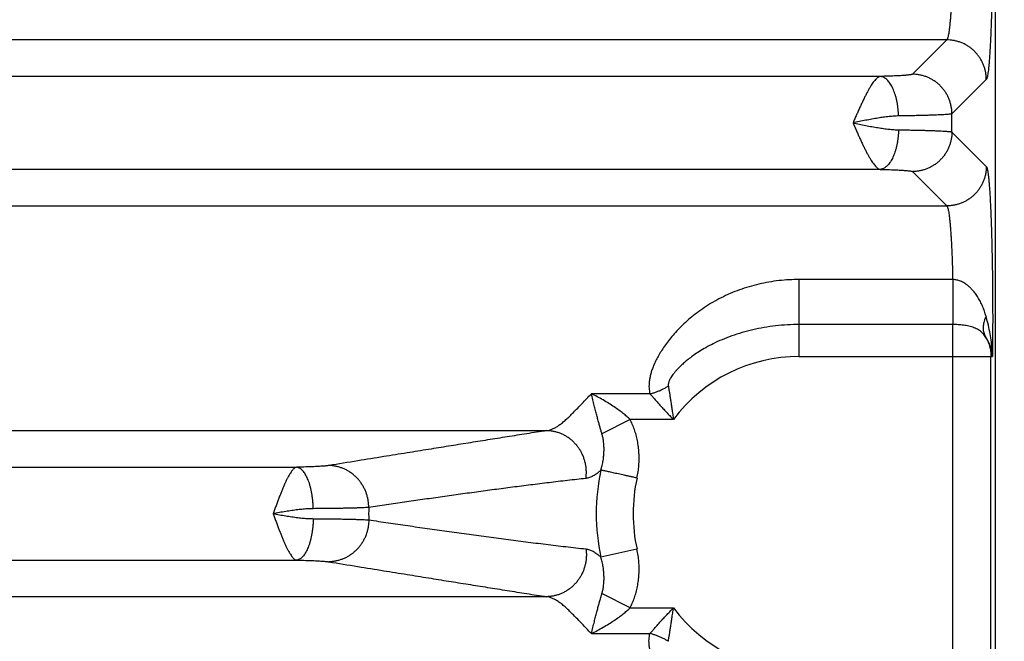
# Model space of a CAD drawing. Header units: inches. Extents: x 0 to 22, y 0 to 17.
# Tile 9 of 38: x 4.665 to 5.66, y 4.65 to 5.278. Entities that reach past the tile are written whole.
import ezdxf

# ---------------------------------------------------------------- set-up
doc = ezdxf.new("R2010")
doc.units = ezdxf.units.IN
doc.header["$LTSCALE"] = 1.21
doc.header["$MEASUREMENT"] = 0
doc.layers.get('0').update_dxf_attribs({"linetype": 'CONTINUOUS'})
doc.layers.add('DIMENSIONS', color=7, linetype='CONTINUOUS')
doc.styles.get("Standard").update_dxf_attribs({"font": 'txt', "width": 0.8})
doc.dimstyles.new('DIMSTYLE_1', dxfattribs={"dimtxt": 0.125, "dimasz": 0.18, "dimexe": 0.18, "dimexo": 0.0625, "dimgap": 0.09, "dimtad": 0, "dimtih": 1, "dimtoh": 1, "dimdec": 3, "dimzin": 4, "dimdsep": 46, "dimtxsty": 'STANDARD', "dimblk": '_FILLED', "dimblk1": '_FILLED', "dimblk2": '_FILLED', "dimcen": 0.09, "dimadec": 0, "dimazin": 0, "dimtp": 0.01, "dimtm": 0.01, "dimtfac": 1, "dimtdec": 3, "dimtofl": 0, "dimtmove": 0, "dimatfit": 3, "dimldrblk": '_FILLED', "dimfxl": 1, "dimtolj": 1, "dimtzin": 4, "dimarcsym": 0})

# ---------------------------------------------------------------- blocks, each defined once
blk = doc.blocks.new('_FILLED')
at = {"color": 0, "linetype": 'BYBLOCK'}
blk.add_solid([(0, 0), (-1, 0.1736), (-1, -0.1736)], dxfattribs=at)
blk = doc.blocks.new('*D0')
at = {"layer": 'DIMENSIONS', "color": 2, "linetype": 'CONTINUOUS'}
for p, q in [((3.95717, 5.96414), (6.52547, 5.96414)), ((6.40047, 5.96414), (6.40047, 5.22641)), ((6.40047, 4.22914), (6.40047, 4.97641)), ((5.70695, 4.22914), (6.52547, 4.22914))]:
    blk.add_line(p, q, dxfattribs=at)
at = {"layer": 'DIMENSIONS', "color": 2, "linetype": 'CONTINUOUS', "xscale": 0.18, "yscale": 0.18, "zscale": 0.18}
for p, rotation in [((6.40047, 5.96414), 90), ((6.40047, 4.22914), 270)]:
    blk.add_blockref('_FILLED', p, dxfattribs=dict(at, rotation=rotation))
at = {"layer": 'DIMENSIONS', "color": 2, "linetype": 'CONTINUOUS', "width": 0.8}
for s, p in [('[', (6.36297, 5.03891)), (']', (6.96297, 5.03891)), ('1.735', (5.73797, 5.03891)), ('44.07', (6.46297, 5.03891))]:
    blk.add_text(s, height=0.125, dxfattribs=at).set_placement(p)
blk = doc.blocks.new('*D3')
at = {"layer": 'DIMENSIONS', "color": 2, "linetype": 'CONTINUOUS'}
for p, q in [((3.91597, 5.92006), (3.91597, 3.35414)), ((5.65047, 4.18883), (5.65047, 3.35414)), ((3.91597, 3.47914), (3.55597, 3.47914)), ((5.65047, 3.47914), (6.01047, 3.47914))]:
    blk.add_line(p, q, dxfattribs=at)
at = {"layer": 'DIMENSIONS', "color": 2, "linetype": 'CONTINUOUS', "xscale": 0.18, "yscale": 0.18, "zscale": 0.18}
blk.add_blockref('_FILLED', (3.91597, 3.47914), dxfattribs=at)
at = {"layer": 'DIMENSIONS', "color": 2, "linetype": 'CONTINUOUS', "xscale": 0.18, "yscale": 0.18, "zscale": 0.18, "rotation": 180}
blk.add_blockref('_FILLED', (5.65047, 3.47914), dxfattribs=at)
at = {"layer": 'DIMENSIONS', "color": 2, "linetype": 'CONTINUOUS', "width": 0.8}
for s, p in [('[', (4.65128, 3.41664)), (']', (5.25128, 3.41664)), ('1.735', (4.02628, 3.41664)), ('44.06', (4.75128, 3.41664))]:
    blk.add_text(s, height=0.125, dxfattribs=at).set_placement(p)

msp = doc.modelspace()

# ---------------------------------------------------------------- linework, layer by layer
at = {"color": 7, "linetype": 'CONTINUOUS'}
for p, q in [((5.65047, 4.32905), (5.65047, 7.61168)), ((5.60139, 5.25805), (2.23054, 5.25805)), ((5.60139, 5.25805), (5.56665, 5.22332)), ((5.53427, 5.2211), (2.29767, 5.2211)), ((5.64135, 5.21809), (5.60662, 5.18335)), ((5.60662, 5.16493), (5.60662, 5.18335)), ((5.60662, 5.16493), (5.64135, 5.13019)), ((5.53427, 5.12718), (2.29767, 5.12718)), ((5.56665, 5.12497), (5.60139, 5.09023)), ((2.23054, 5.09023), (5.60139, 5.09023)), ((5.6074, 5.01583), (5.45247, 5.01583)), ((5.45247, 4.93806), (5.45247, 5.01583)), ((5.60745, 4.97029), (5.45247, 4.97029)), ((5.60745, 4.58799), (5.60745, 4.97029)), ((5.45247, 4.93806), (5.64756, 4.93806)), ((5.64599, 4.62022), (5.64599, 4.93806)), ((5.30162, 4.90035), (5.24244, 4.90035)), ((5.28143, 4.87446), (5.2531, 4.85979)), ((5.32532, 4.87446), (5.28143, 4.87446)), ((2.63485, 4.86305), (5.19708, 4.86305)), ((2.88745, 4.8261), (4.94449, 4.8261)), ((5.28848, 4.74312), (5.25208, 4.73512)), ((2.88745, 4.73218), (4.94449, 4.73218)), ((5.19708, 4.69523), (2.63485, 4.69523)), ((5.28143, 4.68382), (5.2531, 4.69849)), ((5.28143, 4.68382), (5.32532, 4.68382)), ((5.24244, 4.65793), (5.30162, 4.65793))]:
    msp.add_line(p, q, dxfattribs=at)
for radius, start, end in [(0.15892, 90, 143.14108), (0.20516, 167.61048, 192.39033), (0.16789, 167.60969, 192.39025), (0.43504, 179.16876, 180.83124), (0.15892, 216.85891, 270)]:
    msp.add_arc((5.45247, 4.77914), radius, start, end, dxfattribs=at)
for points, knots in [([(5.64135, 5.52519), (5.64155, 5.52499), (5.64186, 5.5243), (5.64225, 5.52299), (5.64265, 5.52107), (5.64304, 5.51859), (5.64343, 5.51553), (5.64381, 5.51192), (5.64419, 5.50776), (5.64455, 5.50307), (5.6449, 5.49787), (5.64523, 5.49218), (5.64555, 5.48602), (5.64585, 5.47942), (5.64613, 5.47241), (5.6464, 5.465), (5.64664, 5.45723), (5.64686, 5.44913), (5.64706, 5.44073), (5.64724, 5.43207), (5.64739, 5.42317), (5.64752, 5.41408), (5.64762, 5.40482), (5.6477, 5.39543), (5.64775, 5.38595), (5.64777, 5.37641), (5.64777, 5.36686), (5.64775, 5.35732), (5.6477, 5.34784), (5.64762, 5.33845), (5.64752, 5.32919), (5.64739, 5.32009), (5.64724, 5.3112), (5.64706, 5.30253), (5.64686, 5.29414), (5.64664, 5.28604), (5.6464, 5.27827), (5.64613, 5.27087), (5.64585, 5.26385), (5.64555, 5.25725), (5.64523, 5.25109), (5.6449, 5.24541), (5.64455, 5.24021), (5.64419, 5.23552), (5.64381, 5.23136), (5.64343, 5.22774), (5.64304, 5.22469), (5.64265, 5.22221), (5.64225, 5.22029), (5.64186, 5.21898), (5.64155, 5.21829), (5.64135, 5.21809)], [0, 0, 0, 0, 0.002687, 0.007152, 0.013476, 0.021659, 0.031675, 0.043494, 0.057078, 0.072376, 0.089325, 0.107859, 0.127909, 0.149394, 0.172233, 0.196338, 0.221612, 0.247959, 0.275278, 0.303462, 0.332403, 0.36199, 0.392109, 0.422644, 0.453477, 0.484489, 0.515562, 0.546575, 0.577408, 0.607942, 0.63806, 0.667647, 0.696586, 0.724767, 0.752084, 0.778428, 0.803698, 0.8278, 0.850636, 0.872118, 0.892165, 0.910697, 0.927643, 0.942938, 0.956519, 0.968336, 0.97835, 0.986531, 0.992852, 0.997315, 1, 1, 1, 1]), ([(5.60139, 5.48523), (5.60159, 5.48508), (5.60194, 5.48452), (5.60235, 5.48343), (5.60277, 5.48184), (5.60319, 5.47978), (5.6036, 5.47724), (5.604, 5.47424), (5.60439, 5.47079), (5.60477, 5.4669), (5.60513, 5.46259), (5.60548, 5.45788), (5.60581, 5.45279), (5.60611, 5.44734), (5.6064, 5.44156), (5.60666, 5.43547), (5.6069, 5.42911), (5.60711, 5.42249), (5.60729, 5.41564), (5.60745, 5.40861), (5.60758, 5.40141), (5.60768, 5.39408), (5.60776, 5.38666), (5.6078, 5.37917), (5.60782, 5.37164), (5.6078, 5.36412), (5.60776, 5.35662), (5.60768, 5.3492), (5.60758, 5.34187), (5.60745, 5.33467), (5.60729, 5.32764), (5.60711, 5.32079), (5.6069, 5.31418), (5.60666, 5.30781), (5.6064, 5.30172), (5.60611, 5.29594), (5.60581, 5.29049), (5.60548, 5.2854), (5.60513, 5.28069), (5.60477, 5.27638), (5.60439, 5.27249), (5.604, 5.26904), (5.6036, 5.26604), (5.60319, 5.2635), (5.60277, 5.26144), (5.60235, 5.25985), (5.60194, 5.25876), (5.60159, 5.2582), (5.60139, 5.25805)], [0, 0, 0, 0, 0.003203, 0.008313, 0.015468, 0.024692, 0.035967, 0.049257, 0.06451, 0.081663, 0.100644, 0.121371, 0.143753, 0.167693, 0.193086, 0.219822, 0.247782, 0.276845, 0.306882, 0.337764, 0.369353, 0.401513, 0.434102, 0.466979, 0.5, 0.533021, 0.565898, 0.598487, 0.630647, 0.662237, 0.693118, 0.723155, 0.752218, 0.780178, 0.806914, 0.832307, 0.856247, 0.878629, 0.899356, 0.918337, 0.93549, 0.950743, 0.964033, 0.975308, 0.984532, 0.991687, 0.996797, 1, 1, 1, 1]), ([(5.64135, 5.21809), (5.64135, 5.21925), (5.64125, 5.22158), (5.64079, 5.22503), (5.64003, 5.22844), (5.63897, 5.23176), (5.63763, 5.23498), (5.63602, 5.23808), (5.63414, 5.24102), (5.63202, 5.24379), (5.62966, 5.24636), (5.62709, 5.24872), (5.62432, 5.25084), (5.62138, 5.25272), (5.61828, 5.25433), (5.61506, 5.25567), (5.61174, 5.25672), (5.60833, 5.25749), (5.60488, 5.25795), (5.60255, 5.25805), (5.60139, 5.25805)], [0, 0, 0, 0, 0.055527, 0.111062, 0.166607, 0.222159, 0.277718, 0.333283, 0.388853, 0.444426, 0.5, 0.555575, 0.611148, 0.666717, 0.722282, 0.777842, 0.833394, 0.888938, 0.944473, 1, 1, 1, 1]), ([(5.56665, 5.22332), (5.56656, 5.22322), (5.56619, 5.22308), (5.5655, 5.22289), (5.56447, 5.22271), (5.56312, 5.22253), (5.56144, 5.22235), (5.55946, 5.22218), (5.55718, 5.22201), (5.55461, 5.22185), (5.55177, 5.2217), (5.54868, 5.22155), (5.54535, 5.22142), (5.54181, 5.2213), (5.53809, 5.2212), (5.53556, 5.22113), (5.53427, 5.2211)], [0, 0, 0, 0, 0.012556, 0.034621, 0.066697, 0.108792, 0.160676, 0.222014, 0.292415, 0.371547, 0.459114, 0.554622, 0.657323, 0.766404, 0.880974, 1, 1, 1, 1]), ([(5.60662, 5.18335), (5.60661, 5.18452), (5.60651, 5.18684), (5.60605, 5.19029), (5.60529, 5.1937), (5.60423, 5.19702), (5.6029, 5.20025), (5.60128, 5.20334), (5.5994, 5.20628), (5.59728, 5.20905), (5.59492, 5.21162), (5.59235, 5.21398), (5.58958, 5.2161), (5.58664, 5.21798), (5.58355, 5.21959), (5.58032, 5.22093), (5.577, 5.22199), (5.57359, 5.22275), (5.57014, 5.22321), (5.56782, 5.22331), (5.56665, 5.22332)], [0, 0, 0, 0, 0.055527, 0.111062, 0.166607, 0.222159, 0.277718, 0.333284, 0.388853, 0.444426, 0.500001, 0.555575, 0.611148, 0.666718, 0.722283, 0.777842, 0.833395, 0.888939, 0.944474, 1, 1, 1, 1]), ([(5.53427, 5.2211), (5.53387, 5.22104), (5.53304, 5.22079), (5.53181, 5.22011), (5.53056, 5.2191), (5.52925, 5.21778), (5.52787, 5.21617), (5.52646, 5.21425), (5.525, 5.21204), (5.52349, 5.20956), (5.52194, 5.20681), (5.52035, 5.20383), (5.51873, 5.20062), (5.51708, 5.19722), (5.51539, 5.19364), (5.51367, 5.18992), (5.51195, 5.18607), (5.51022, 5.18213), (5.50844, 5.17814), (5.50729, 5.17545), (5.50669, 5.1741)], [0, 0, 0, 0, 0.021615, 0.046652, 0.075398, 0.108711, 0.146961, 0.189977, 0.23778, 0.290274, 0.347209, 0.408313, 0.47327, 0.541711, 0.61323, 0.687363, 0.76359, 0.841388, 0.920238, 1, 1, 1, 1]), ([(5.55264, 5.18114), (5.55262, 5.18228), (5.55253, 5.18454), (5.55228, 5.18791), (5.55189, 5.19123), (5.55137, 5.19448), (5.55074, 5.19763), (5.54998, 5.20066), (5.54911, 5.20355), (5.54813, 5.20629), (5.54706, 5.20884), (5.54589, 5.21119), (5.54464, 5.21332), (5.54331, 5.21523), (5.54192, 5.21689), (5.54047, 5.21829), (5.53897, 5.21943), (5.53743, 5.22029), (5.53586, 5.22087), (5.53479, 5.22106), (5.53427, 5.2211)], [0, 0, 0, 0, 0.072498, 0.144632, 0.215994, 0.286182, 0.354811, 0.421516, 0.485955, 0.54782, 0.606843, 0.662801, 0.715533, 0.764946, 0.811033, 0.853894, 0.893758, 0.931004, 0.96618, 1, 1, 1, 1]), ([(5.60662, 5.18335), (5.60647, 5.18326), (5.60598, 5.18315), (5.60505, 5.18298), (5.60369, 5.18282), (5.60193, 5.18266), (5.59975, 5.1825), (5.59717, 5.18235), (5.5942, 5.1822), (5.59086, 5.18205), (5.58716, 5.18191), (5.58311, 5.18178), (5.57873, 5.18165), (5.57404, 5.18153), (5.56905, 5.18142), (5.5638, 5.18132), (5.5583, 5.18122), (5.55455, 5.18117), (5.55264, 5.18114)], [0, 0, 0, 0, 0.009806, 0.027294, 0.052525, 0.085423, 0.125861, 0.173673, 0.228664, 0.29061, 0.359255, 0.434316, 0.515482, 0.602411, 0.694732, 0.792051, 0.893954, 1, 1, 1, 1]), ([(5.50669, 5.1741), (5.50728, 5.17277), (5.50848, 5.17011), (5.51023, 5.16612), (5.51196, 5.16218), (5.51368, 5.15834), (5.51539, 5.15462), (5.51708, 5.15105), (5.51873, 5.14765), (5.52036, 5.14445), (5.52194, 5.14146), (5.52349, 5.13872), (5.525, 5.13624), (5.52646, 5.13403), (5.52788, 5.13212), (5.52924, 5.1305), (5.53055, 5.12918), (5.53181, 5.12817), (5.53304, 5.1275), (5.53387, 5.12724), (5.53427, 5.12718)], [0, 0, 0, 0, 0.079225, 0.158213, 0.236036, 0.31223, 0.386325, 0.457846, 0.52632, 0.591325, 0.652475, 0.709451, 0.761959, 0.809781, 0.852848, 0.891071, 0.924398, 0.9533, 0.9784, 1, 1, 1, 1]), ([(5.55264, 5.18114), (5.55112, 5.18112), (5.54793, 5.18098), (5.54293, 5.18054), (5.53751, 5.17986), (5.53175, 5.17897), (5.52572, 5.17792), (5.51949, 5.17673), (5.51313, 5.17545), (5.50885, 5.17459), (5.5067, 5.17414)], [0, 0, 0, 0, 0.09769, 0.205934, 0.323715, 0.449606, 0.581739, 0.718574, 0.858412, 1, 1, 1, 1]), ([(5.5067, 5.17414), (5.50885, 5.1737), (5.51312, 5.17283), (5.51949, 5.17155), (5.52571, 5.17037), (5.53174, 5.16931), (5.53751, 5.16843), (5.54292, 5.16775), (5.54793, 5.1673), (5.55112, 5.16716), (5.55264, 5.16714)], [0, 0, 0, 0, 0.141583, 0.281445, 0.418207, 0.550329, 0.67618, 0.793932, 0.902207, 1, 1, 1, 1]), ([(5.55264, 5.16714), (5.55262, 5.16601), (5.55253, 5.16374), (5.55227, 5.16037), (5.55189, 5.15705), (5.55137, 5.15381), (5.55073, 5.15065), (5.54998, 5.14762), (5.54911, 5.14473), (5.54813, 5.142), (5.54706, 5.13945), (5.54589, 5.1371), (5.54464, 5.13496), (5.54331, 5.13305), (5.54192, 5.13139), (5.54047, 5.12999), (5.53897, 5.12885), (5.53743, 5.12799), (5.53586, 5.12741), (5.53479, 5.12722), (5.53427, 5.12718)], [0, 0, 0, 0, 0.072498, 0.144632, 0.215994, 0.286182, 0.354812, 0.421516, 0.485955, 0.54782, 0.606842, 0.662801, 0.715533, 0.764945, 0.811032, 0.853894, 0.893758, 0.931004, 0.96618, 1, 1, 1, 1]), ([(5.55264, 5.16714), (5.55455, 5.16711), (5.5583, 5.16706), (5.5638, 5.16697), (5.56905, 5.16686), (5.57404, 5.16675), (5.57873, 5.16663), (5.58311, 5.16651), (5.58716, 5.16637), (5.59086, 5.16623), (5.5942, 5.16608), (5.59717, 5.16593), (5.59975, 5.16578), (5.60193, 5.16562), (5.60369, 5.16546), (5.60505, 5.1653), (5.60598, 5.16514), (5.60647, 5.16502), (5.60662, 5.16493)], [0, 0, 0, 0, 0.106046, 0.207949, 0.305268, 0.397589, 0.484517, 0.565683, 0.640743, 0.709389, 0.771335, 0.826327, 0.874139, 0.914577, 0.947475, 0.972706, 0.990194, 1, 1, 1, 1]), ([(5.60662, 5.16493), (5.60661, 5.16377), (5.60651, 5.16144), (5.60605, 5.15799), (5.60529, 5.15458), (5.60423, 5.15126), (5.6029, 5.14804), (5.60128, 5.14494), (5.5994, 5.142), (5.59728, 5.13923), (5.59492, 5.13666), (5.59235, 5.1343), (5.58958, 5.13218), (5.58664, 5.1303), (5.58355, 5.12869), (5.58032, 5.12735), (5.577, 5.12629), (5.57359, 5.12553), (5.57014, 5.12507), (5.56782, 5.12497), (5.56665, 5.12497)], [0, 0, 0, 0, 0.055527, 0.111062, 0.166607, 0.222159, 0.277718, 0.333284, 0.388853, 0.444426, 0.500001, 0.555575, 0.611148, 0.666718, 0.722283, 0.777842, 0.833395, 0.888939, 0.944474, 1, 1, 1, 1]), ([(5.53427, 5.12718), (5.53556, 5.12715), (5.53809, 5.12709), (5.54181, 5.12698), (5.54534, 5.12686), (5.54867, 5.12673), (5.55177, 5.12658), (5.55461, 5.12643), (5.55718, 5.12627), (5.55946, 5.1261), (5.56144, 5.12593), (5.56312, 5.12575), (5.56447, 5.12557), (5.5655, 5.12539), (5.56619, 5.1252), (5.56656, 5.12506), (5.56665, 5.12497)], [0, 0, 0, 0, 0.119071, 0.233636, 0.342714, 0.445413, 0.540918, 0.62848, 0.707605, 0.778, 0.839334, 0.891215, 0.933307, 0.965381, 0.987445, 1, 1, 1, 1]), ([(5.64135, 5.13019), (5.64135, 5.12903), (5.64125, 5.12671), (5.64079, 5.12325), (5.64003, 5.11985), (5.63897, 5.11652), (5.63763, 5.1133), (5.63602, 5.1102), (5.63414, 5.10726), (5.63202, 5.1045), (5.62966, 5.10192), (5.62709, 5.09956), (5.62432, 5.09744), (5.62138, 5.09556), (5.61828, 5.09395), (5.61506, 5.09261), (5.61174, 5.09156), (5.60833, 5.0908), (5.60488, 5.09034), (5.60255, 5.09023), (5.60139, 5.09023)], [0, 0, 0, 0, 0.055527, 0.111062, 0.166607, 0.222159, 0.277718, 0.333283, 0.388853, 0.444426, 0.5, 0.555575, 0.611148, 0.666717, 0.722282, 0.777842, 0.833394, 0.888938, 0.944473, 1, 1, 1, 1]), ([(5.64135, 5.13019), (5.64154, 5.13), (5.64185, 5.12934), (5.64223, 5.12807), (5.64262, 5.12623), (5.64301, 5.12383), (5.64339, 5.12086), (5.64377, 5.11735), (5.64414, 5.1133), (5.6445, 5.10874), (5.64485, 5.10368), (5.64518, 5.09815), (5.64549, 5.09215), (5.6458, 5.08571), (5.64608, 5.07886), (5.64634, 5.07162), (5.64659, 5.06402), (5.64681, 5.05609), (5.64701, 5.04787), (5.64719, 5.03937), (5.64735, 5.03065), (5.64748, 5.02172), (5.64759, 5.01262), (5.64767, 5.00337), (5.64773, 4.99401), (5.64777, 4.98459), (5.64778, 4.97515), (5.64776, 4.96574), (5.64772, 4.9564), (5.64765, 4.94718), (5.64759, 4.94108), (5.64756, 4.93806)], [0, 0, 0, 0, 0.004148, 0.011013, 0.020751, 0.033398, 0.048939, 0.067321, 0.088464, 0.112267, 0.138632, 0.167473, 0.198698, 0.232202, 0.267863, 0.305542, 0.345087, 0.386343, 0.429149, 0.473329, 0.518709, 0.565141, 0.612479, 0.660572, 0.709246, 0.758265, 0.807384, 0.856354, 0.904935, 0.95289, 1, 1, 1, 1]), ([(5.60139, 5.09023), (5.60158, 5.09009), (5.60193, 5.08954), (5.60233, 5.08848), (5.60275, 5.08694), (5.60316, 5.08494), (5.60356, 5.08248), (5.60396, 5.07957), (5.60435, 5.07622), (5.60472, 5.07245), (5.60508, 5.06827), (5.60542, 5.0637), (5.60575, 5.05876), (5.60605, 5.05347), (5.60634, 5.04785), (5.6066, 5.04193), (5.60684, 5.03574), (5.60705, 5.02929), (5.60724, 5.02263), (5.60735, 5.01812), (5.6074, 5.01583)], [0, 0, 0, 0, 0.009554, 0.024712, 0.045892, 0.073164, 0.106473, 0.14571, 0.19074, 0.241395, 0.297479, 0.358758, 0.424964, 0.49581, 0.570995, 0.650197, 0.733069, 0.819248, 0.908355, 1, 1, 1, 1]), ([(5.45247, 5.01583), (5.44905, 5.01583), (5.44219, 5.01564), (5.43192, 5.01477), (5.42171, 5.01332), (5.4116, 5.01128), (5.40167, 5.00866), (5.39196, 5.00546), (5.38255, 5.00172), (5.37351, 4.99748), (5.3649, 4.99278), (5.35679, 4.98771), (5.34923, 4.98235), (5.34225, 4.97679), (5.33588, 4.9711), (5.33012, 4.96538), (5.32495, 4.95969), (5.32037, 4.95409), (5.31634, 4.94865), (5.31286, 4.94338), (5.30987, 4.93832), (5.30736, 4.9335), (5.3053, 4.92892), (5.30362, 4.92459), (5.30236, 4.92049), (5.30143, 4.91662), (5.30084, 4.91296), (5.30057, 4.90951), (5.30061, 4.90626), (5.30094, 4.90321), (5.30136, 4.90128), (5.30162, 4.90035)], [0, 0, 0, 0, 0.048976, 0.098145, 0.147381, 0.196569, 0.245603, 0.294363, 0.342713, 0.390443, 0.437292, 0.482989, 0.527266, 0.569889, 0.610661, 0.649428, 0.686092, 0.720589, 0.752895, 0.783016, 0.810994, 0.836893, 0.860806, 0.882882, 0.903274, 0.922186, 0.939795, 0.956258, 0.971698, 0.986237, 1, 1, 1, 1]), ([(5.64107, 4.97872), (5.64059, 4.98045), (5.63952, 4.98385), (5.63763, 4.98879), (5.63546, 4.99347), (5.63305, 4.99776), (5.6305, 5.00155), (5.62792, 5.00476), (5.62538, 5.00741), (5.62295, 5.00957), (5.62061, 5.0113), (5.61841, 5.01267), (5.61632, 5.01372), (5.61437, 5.01452), (5.61251, 5.0151), (5.61075, 5.0155), (5.60905, 5.01575), (5.60794, 5.01582), (5.6074, 5.01583)], [0, 0, 0, 0, 0.100562, 0.200268, 0.297482, 0.390568, 0.476607, 0.553701, 0.621952, 0.682574, 0.736668, 0.785074, 0.828431, 0.867629, 0.903792, 0.937573, 0.96945, 1, 1, 1, 1]), ([(5.6074, 5.01583), (5.6074, 5.01481), (5.6074, 5.01273), (5.60741, 5.00959), (5.60741, 5.00639), (5.60741, 5.00317), (5.60741, 4.99995), (5.60742, 4.99674), (5.60742, 4.99358), (5.60742, 4.99048), (5.60743, 4.98746), (5.60743, 4.98455), (5.60743, 4.98176), (5.60744, 4.97912), (5.60744, 4.97664), (5.60744, 4.97435), (5.60744, 4.97225), (5.60745, 4.97092), (5.60745, 4.97029)], [0, 0, 0, 0, 0.067603, 0.136787, 0.207061, 0.277933, 0.348904, 0.419476, 0.489154, 0.557449, 0.62388, 0.687982, 0.749304, 0.807416, 0.86191, 0.912403, 0.958541, 1, 1, 1, 1]), ([(5.64107, 4.97872), (5.64069, 4.97791), (5.63999, 4.97627), (5.63916, 4.97378), (5.63857, 4.97133), (5.63823, 4.96892), (5.63814, 4.96659), (5.63829, 4.96433), (5.6387, 4.96217), (5.63936, 4.96013), (5.63996, 4.95885), (5.6403, 4.95823)], [0, 0, 0, 0, 0.127598, 0.25058, 0.368935, 0.482793, 0.592434, 0.6983, 0.800992, 0.901266, 1, 1, 1, 1]), ([(5.64756, 4.93806), (5.64752, 4.94037), (5.6473, 4.94523), (5.64653, 4.95286), (5.64526, 4.96109), (5.64345, 4.9698), (5.64192, 4.97571), (5.64107, 4.97872)], [0, 0, 0, 0, 0.167625, 0.353903, 0.556483, 0.7728, 1, 1, 1, 1]), ([(5.45247, 4.97029), (5.44846, 4.97029), (5.44046, 4.97007), (5.42858, 4.96907), (5.41691, 4.96743), (5.40558, 4.96517), (5.39467, 4.96233), (5.38429, 4.95897), (5.3746, 4.95519), (5.36586, 4.95117), (5.35824, 4.94715), (5.35172, 4.94326), (5.34617, 4.93956), (5.34143, 4.93608), (5.33739, 4.93283), (5.33394, 4.92979), (5.33102, 4.92698), (5.32855, 4.92437), (5.32648, 4.92197), (5.32476, 4.91976), (5.32336, 4.91774), (5.32225, 4.91589), (5.32139, 4.91422), (5.32077, 4.91271), (5.32035, 4.91136), (5.32012, 4.91016), (5.32006, 4.90911), (5.32011, 4.90846), (5.32016, 4.90817)], [0, 0, 0, 0, 0.077973, 0.15538, 0.231811, 0.30685, 0.37994, 0.450776, 0.518957, 0.581908, 0.637694, 0.686439, 0.729385, 0.767264, 0.800714, 0.830302, 0.856475, 0.879627, 0.900081, 0.91812, 0.933975, 0.947871, 0.960008, 0.970544, 0.979621, 0.987417, 0.994137, 1, 1, 1, 1]), ([(5.6403, 4.95823), (5.63987, 4.95889), (5.63894, 4.96016), (5.63732, 4.96191), (5.63547, 4.9635), (5.63343, 4.9649), (5.6312, 4.96611), (5.62882, 4.96713), (5.62632, 4.96798), (5.62373, 4.96867), (5.62107, 4.96921), (5.61837, 4.96963), (5.61565, 4.96994), (5.61291, 4.97015), (5.61018, 4.97027), (5.60836, 4.9703), (5.60745, 4.97029)], [0, 0, 0, 0, 0.064284, 0.129526, 0.195965, 0.263816, 0.333227, 0.404216, 0.476644, 0.550243, 0.62469, 0.699669, 0.774903, 0.85016, 0.92525, 1, 1, 1, 1]), ([(5.64756, 4.93806), (5.64746, 4.93942), (5.64712, 4.94219), (5.64615, 4.94633), (5.6447, 4.95044), (5.64276, 4.95445), (5.64117, 4.957), (5.6403, 4.95823)], [0, 0, 0, 0, 0.189316, 0.385019, 0.58596, 0.791225, 1, 1, 1, 1]), ([(5.6403, 4.95823), (5.64077, 4.95748), (5.64164, 4.95594), (5.64279, 4.95355), (5.64377, 4.95108), (5.64457, 4.94855), (5.64521, 4.94597), (5.64566, 4.94335), (5.64593, 4.94071), (5.64599, 4.93894), (5.64599, 4.93806)], [0, 0, 0, 0, 0.124983, 0.249959, 0.374937, 0.499928, 0.624938, 0.74996, 0.874984, 1, 1, 1, 1]), ([(5.30162, 4.90035), (5.30271, 4.9006), (5.30488, 4.90117), (5.30808, 4.90221), (5.31124, 4.90344), (5.31432, 4.90484), (5.3173, 4.90641), (5.31922, 4.90756), (5.32016, 4.90817)], [0, 0, 0, 0, 0.165425, 0.33235, 0.50003, 0.667702, 0.834608, 1, 1, 1, 1]), ([(5.32016, 4.90817), (5.32033, 4.90713), (5.32067, 4.90496), (5.32122, 4.90156), (5.32181, 4.89785), (5.32244, 4.89381), (5.3231, 4.88945), (5.32382, 4.88476), (5.32456, 4.87973), (5.32506, 4.87626), (5.32531, 4.87446)], [0, 0, 0, 0, 0.092173, 0.193177, 0.303373, 0.423044, 0.552343, 0.691422, 0.840577, 1, 1, 1, 1]), ([(5.19708, 4.86305), (5.19809, 4.86317), (5.20016, 4.86359), (5.20327, 4.86473), (5.20649, 4.86638), (5.20982, 4.86852), (5.21327, 4.87115), (5.21686, 4.87423), (5.22061, 4.87774), (5.22454, 4.88165), (5.22867, 4.88591), (5.23302, 4.8905), (5.23763, 4.89536), (5.2408, 4.89866), (5.24244, 4.90035)], [0, 0, 0, 0, 0.050848, 0.105959, 0.16622, 0.232368, 0.304957, 0.384261, 0.470393, 0.563375, 0.663082, 0.769304, 0.881742, 1, 1, 1, 1]), ([(5.2531, 4.85979), (5.2528, 4.86083), (5.25216, 4.86302), (5.25117, 4.86645), (5.25012, 4.8702), (5.249, 4.87427), (5.24784, 4.8787), (5.24664, 4.8835), (5.24534, 4.88871), (5.24397, 4.89438), (5.24297, 4.89831), (5.24244, 4.90035)], [0, 0, 0, 0, 0.0778, 0.1629, 0.255539, 0.356206, 0.465106, 0.582816, 0.710195, 0.848831, 1, 1, 1, 1]), ([(5.28143, 4.87446), (5.28039, 4.87547), (5.27814, 4.87753), (5.27443, 4.88061), (5.27017, 4.88384), (5.26533, 4.88721), (5.25993, 4.89066), (5.25416, 4.89409), (5.24829, 4.89733), (5.24436, 4.89938), (5.24244, 4.90035)], [0, 0, 0, 0, 0.09248, 0.194641, 0.308001, 0.433928, 0.571519, 0.716899, 0.862428, 1, 1, 1, 1]), ([(5.30162, 4.90035), (5.30234, 4.89951), (5.30384, 4.89774), (5.30622, 4.89498), (5.30883, 4.892), (5.31167, 4.88882), (5.31475, 4.88545), (5.31805, 4.88191), (5.32159, 4.87822), (5.32404, 4.87572), (5.32531, 4.87446)], [0, 0, 0, 0, 0.09462, 0.198418, 0.311286, 0.432959, 0.563045, 0.701145, 0.846941, 1, 1, 1, 1]), ([(5.28848, 4.81517), (5.28894, 4.81726), (5.28972, 4.82148), (5.29045, 4.82786), (5.29073, 4.83423), (5.29058, 4.84054), (5.29, 4.84675), (5.28901, 4.85282), (5.28763, 4.85867), (5.2859, 4.86425), (5.28385, 4.86952), (5.28226, 4.87286), (5.28143, 4.87446)], [0, 0, 0, 0, 0.105789, 0.211186, 0.315892, 0.419623, 0.522102, 0.623036, 0.721906, 0.818087, 0.910971, 1, 1, 1, 1]), ([(5.19708, 4.86305), (5.19044, 4.86201), (5.17717, 4.85993), (5.15732, 4.85679), (5.13757, 4.85365), (5.11789, 4.8505), (5.098, 4.84731), (5.07743, 4.84401), (5.05557, 4.84048), (5.03177, 4.83663), (5.00541, 4.83236), (4.98691, 4.82936), (4.97713, 4.82777)], [0, 0, 0, 0, 0.090598, 0.18086, 0.270653, 0.35986, 0.449365, 0.541895, 0.640351, 0.747618, 0.866553, 1, 1, 1, 1]), ([(5.23689, 4.81475), (5.23706, 4.81593), (5.2373, 4.8183), (5.23736, 4.82189), (5.23713, 4.82547), (5.2366, 4.82902), (5.23577, 4.83251), (5.23467, 4.83592), (5.23328, 4.83923), (5.23163, 4.8424), (5.22973, 4.84541), (5.22759, 4.84825), (5.22522, 4.85089), (5.22264, 4.85332), (5.21987, 4.8555), (5.21694, 4.85744), (5.21386, 4.85911), (5.21066, 4.8605), (5.20735, 4.8616), (5.20397, 4.86241), (5.20054, 4.86291), (5.19824, 4.86304), (5.19708, 4.86305)], [0, 0, 0, 0, 0.050572, 0.101213, 0.151897, 0.202598, 0.253286, 0.303937, 0.354522, 0.405019, 0.455404, 0.50566, 0.555772, 0.605728, 0.655522, 0.705153, 0.754623, 0.803941, 0.853119, 0.902174, 0.951127, 1, 1, 1, 1]), ([(5.25208, 4.82316), (5.25257, 4.82475), (5.25344, 4.828), (5.25439, 4.83298), (5.25499, 4.83805), (5.25523, 4.84305), (5.25512, 4.84783), (5.2547, 4.85225), (5.25403, 4.85621), (5.25343, 4.85866), (5.2531, 4.85979)], [0, 0, 0, 0, 0.133755, 0.271703, 0.410276, 0.546057, 0.675656, 0.796311, 0.905396, 1, 1, 1, 1]), ([(4.94449, 4.8261), (4.94414, 4.82604), (4.9434, 4.82578), (4.94233, 4.82509), (4.94123, 4.82408), (4.94011, 4.82275), (4.93892, 4.82113), (4.9377, 4.8192), (4.93644, 4.81698), (4.93514, 4.8145), (4.93381, 4.81175), (4.93245, 4.80876), (4.93106, 4.80556), (4.92965, 4.80216), (4.92821, 4.79859), (4.92675, 4.79488), (4.92529, 4.79105), (4.92382, 4.78712), (4.92232, 4.78315), (4.92134, 4.78047), (4.92083, 4.77913)], [0, 0, 0, 0, 0.019741, 0.043278, 0.070955, 0.103384, 0.141007, 0.183752, 0.231487, 0.28409, 0.341307, 0.402829, 0.468314, 0.537365, 0.609551, 0.684384, 0.761351, 0.83994, 0.91964, 1, 1, 1, 1]), ([(4.97713, 4.82777), (4.97671, 4.8277), (4.97577, 4.82757), (4.9742, 4.8274), (4.97233, 4.82723), (4.97017, 4.82707), (4.96773, 4.82691), (4.96503, 4.82677), (4.96209, 4.82663), (4.95892, 4.8265), (4.95555, 4.82638), (4.952, 4.82628), (4.94829, 4.82618), (4.94577, 4.82613), (4.94449, 4.8261)], [0, 0, 0, 0, 0.039047, 0.08735, 0.144802, 0.211131, 0.28594, 0.368779, 0.459107, 0.556304, 0.659722, 0.76866, 0.882344, 1, 1, 1, 1]), ([(4.96143, 4.7842), (4.96142, 4.78538), (4.96134, 4.78775), (4.96111, 4.79128), (4.96075, 4.79475), (4.96028, 4.79816), (4.95969, 4.80146), (4.959, 4.80464), (4.9582, 4.80767), (4.9573, 4.81053), (4.95631, 4.81321), (4.95523, 4.81567), (4.95407, 4.81791), (4.95285, 4.81991), (4.95156, 4.82165), (4.95023, 4.82313), (4.94884, 4.82433), (4.94742, 4.82524), (4.94597, 4.82585), (4.94498, 4.82606), (4.94449, 4.8261)], [0, 0, 0, 0, 0.074354, 0.14832, 0.221452, 0.293311, 0.363474, 0.431538, 0.497124, 0.559885, 0.619514, 0.675751, 0.728393, 0.77731, 0.822461, 0.863918, 0.901897, 0.936793, 0.969216, 1, 1, 1, 1]), ([(5.01747, 4.78545), (5.01748, 4.7866), (5.01739, 4.78891), (5.01698, 4.79235), (5.01631, 4.79574), (5.01536, 4.79907), (5.01415, 4.80231), (5.01269, 4.80543), (5.01098, 4.80843), (5.00904, 4.81127), (5.00689, 4.81394), (5.00453, 4.81641), (5.00198, 4.81868), (4.99926, 4.82073), (4.99639, 4.82254), (4.99338, 4.82409), (4.99027, 4.82539), (4.98707, 4.82642), (4.98379, 4.82717), (4.98047, 4.82763), (4.97824, 4.82776), (4.97713, 4.82777)], [0, 0, 0, 0, 0.053337, 0.106699, 0.160064, 0.213404, 0.266696, 0.319916, 0.373043, 0.426059, 0.478946, 0.531694, 0.584292, 0.636736, 0.689026, 0.741164, 0.79316, 0.845024, 0.896772, 0.948424, 1, 1, 1, 1]), ([(5.23689, 4.81475), (5.23068, 4.81407), (5.21827, 4.81268), (5.19967, 4.81047), (5.18114, 4.80818), (5.16273, 4.80583), (5.14443, 4.80342), (5.1262, 4.80096), (5.10799, 4.79846), (5.08982, 4.79591), (5.0717, 4.79334), (5.05362, 4.79074), (5.03555, 4.78811), (5.0235, 4.78634), (5.01747, 4.78545)], [0, 0, 0, 0, 0.08466, 0.16933, 0.253747, 0.337643, 0.420888, 0.503872, 0.586945, 0.669916, 0.752563, 0.834999, 0.917415, 1, 1, 1, 1]), ([(5.25208, 4.82316), (5.25143, 4.82255), (5.25012, 4.8214), (5.24815, 4.81982), (5.24621, 4.81845), (5.24431, 4.81728), (5.24245, 4.81632), (5.2406, 4.81557), (5.23875, 4.81503), (5.23751, 4.81481), (5.23689, 4.81475)], [0, 0, 0, 0, 0.152252, 0.295422, 0.429706, 0.555566, 0.673859, 0.786199, 0.894311, 1, 1, 1, 1]), ([(5.28848, 4.81517), (5.28739, 4.81541), (5.28521, 4.81589), (5.28196, 4.8166), (5.27876, 4.8173), (5.27563, 4.81799), (5.2726, 4.81866), (5.26969, 4.8193), (5.26692, 4.8199), (5.26432, 4.82047), (5.26191, 4.82101), (5.25969, 4.82149), (5.25769, 4.82193), (5.25593, 4.82232), (5.25442, 4.82265), (5.25316, 4.82293), (5.25241, 4.82309), (5.25208, 4.82316)], [0, 0, 0, 0, 0.090232, 0.179776, 0.26795, 0.354085, 0.437525, 0.517634, 0.593804, 0.665456, 0.732043, 0.793059, 0.848039, 0.896566, 0.93827, 0.972834, 1, 1, 1, 1]), ([(4.96143, 4.7842), (4.95984, 4.78419), (4.9565, 4.78407), (4.95127, 4.78367), (4.94564, 4.78305), (4.9397, 4.78225), (4.93354, 4.7813), (4.92722, 4.78025), (4.92297, 4.77952), (4.92082, 4.77914)], [0, 0, 0, 0, 0.116433, 0.244989, 0.383956, 0.53098, 0.68388, 0.840722, 1, 1, 1, 1]), ([(5.01747, 4.78545), (5.01681, 4.7854), (5.01532, 4.7853), (5.01288, 4.78517), (5.01, 4.78504), (5.0067, 4.78492), (5.003, 4.78481), (4.99891, 4.7847), (4.99446, 4.7846), (4.98967, 4.78451), (4.98455, 4.78443), (4.97913, 4.78436), (4.97345, 4.78429), (4.96752, 4.78424), (4.96348, 4.78421), (4.96143, 4.7842)], [0, 0, 0, 0, 0.03583, 0.079593, 0.131076, 0.190029, 0.256172, 0.329193, 0.408744, 0.494446, 0.58589, 0.682638, 0.784232, 0.890188, 1, 1, 1, 1]), ([(4.92082, 4.77914), (4.92297, 4.77876), (4.92722, 4.77803), (4.93354, 4.77698), (4.9397, 4.77603), (4.94564, 4.77523), (4.95127, 4.77461), (4.9565, 4.77421), (4.95984, 4.77409), (4.96143, 4.77408)], [0, 0, 0, 0, 0.159195, 0.316039, 0.468996, 0.616089, 0.755114, 0.883677, 1, 1, 1, 1]), ([(4.92083, 4.77913), (4.92135, 4.7778), (4.92232, 4.77512), (4.92383, 4.77115), (4.92529, 4.76722), (4.92676, 4.76339), (4.92821, 4.75968), (4.92966, 4.75611), (4.93107, 4.75271), (4.93245, 4.74951), (4.93381, 4.74653), (4.93514, 4.74378), (4.93644, 4.74129), (4.9377, 4.73908), (4.93892, 4.73715), (4.94011, 4.73553), (4.94124, 4.73421), (4.94233, 4.73319), (4.9434, 4.73251), (4.94414, 4.73224), (4.94449, 4.73218)], [0, 0, 0, 0, 0.080347, 0.160104, 0.238711, 0.315673, 0.390493, 0.462672, 0.531721, 0.597204, 0.658723, 0.715931, 0.768532, 0.816256, 0.858965, 0.896637, 0.929082, 0.956645, 0.980203, 1, 1, 1, 1]), ([(4.96143, 4.77408), (4.96142, 4.7729), (4.96134, 4.77053), (4.96111, 4.767), (4.96075, 4.76353), (4.96028, 4.76012), (4.95969, 4.75682), (4.959, 4.75364), (4.9582, 4.75061), (4.9573, 4.74775), (4.95631, 4.74508), (4.95523, 4.74261), (4.95407, 4.74037), (4.95285, 4.73837), (4.95156, 4.73663), (4.95023, 4.73515), (4.94884, 4.73395), (4.94742, 4.73304), (4.94597, 4.73243), (4.94498, 4.73223), (4.94449, 4.73218)], [0, 0, 0, 0, 0.074355, 0.148322, 0.221454, 0.293314, 0.363478, 0.431542, 0.497128, 0.55989, 0.619518, 0.675754, 0.728396, 0.777312, 0.822463, 0.86392, 0.901898, 0.936794, 0.969216, 1, 1, 1, 1]), ([(4.96143, 4.77408), (4.96348, 4.77407), (4.96752, 4.77404), (4.97345, 4.77399), (4.97913, 4.77392), (4.98455, 4.77385), (4.98967, 4.77377), (4.99446, 4.77368), (4.99891, 4.77358), (5.003, 4.77347), (5.0067, 4.77336), (5.01, 4.77324), (5.01288, 4.77311), (5.01532, 4.77298), (5.01681, 4.77288), (5.01747, 4.77283)], [0, 0, 0, 0, 0.109812, 0.215769, 0.317362, 0.41411, 0.505554, 0.591256, 0.670807, 0.743827, 0.809971, 0.868924, 0.920407, 0.96417, 1, 1, 1, 1]), ([(5.01747, 4.77283), (5.01748, 4.77168), (5.01739, 4.76937), (5.01699, 4.76593), (5.01631, 4.76254), (5.01536, 4.75921), (5.01415, 4.75597), (5.01269, 4.75285), (5.01098, 4.74985), (5.00904, 4.74701), (5.00689, 4.74434), (5.00453, 4.74187), (5.00198, 4.7396), (4.99926, 4.73755), (4.99639, 4.73574), (4.99338, 4.73419), (4.99027, 4.73289), (4.98707, 4.73186), (4.98379, 4.73111), (4.98047, 4.73065), (4.97824, 4.73053), (4.97713, 4.73051)], [0, 0, 0, 0, 0.053337, 0.1067, 0.160065, 0.213406, 0.266698, 0.319919, 0.373046, 0.426062, 0.47895, 0.531697, 0.584295, 0.636739, 0.689029, 0.741167, 0.793162, 0.845026, 0.896774, 0.948425, 1, 1, 1, 1]), ([(5.01747, 4.77283), (5.02405, 4.77186), (5.0372, 4.76993), (5.05691, 4.76706), (5.07665, 4.76423), (5.09645, 4.76144), (5.1163, 4.75868), (5.13619, 4.75597), (5.15613, 4.75331), (5.17617, 4.75073), (5.19634, 4.74821), (5.21659, 4.7458), (5.23012, 4.74427), (5.23689, 4.74353)], [0, 0, 0, 0, 0.090107, 0.180021, 0.270002, 0.360309, 0.450965, 0.541613, 0.632313, 0.723578, 0.815464, 0.907697, 1, 1, 1, 1]), ([(5.23689, 4.74353), (5.23706, 4.74235), (5.2373, 4.73998), (5.23736, 4.73639), (5.23713, 4.73281), (5.23659, 4.72926), (5.23577, 4.72577), (5.23467, 4.72236), (5.23328, 4.71906), (5.23163, 4.71588), (5.22973, 4.71287), (5.22759, 4.71003), (5.22522, 4.70739), (5.22264, 4.70497), (5.21987, 4.70278), (5.21694, 4.70084), (5.21386, 4.69917), (5.21066, 4.69778), (5.20735, 4.69668), (5.20397, 4.69587), (5.20054, 4.69537), (5.19824, 4.69524), (5.19708, 4.69523)], [0, 0, 0, 0, 0.050571, 0.101211, 0.151895, 0.202594, 0.253282, 0.303932, 0.354517, 0.405013, 0.455398, 0.505654, 0.555766, 0.605722, 0.655516, 0.705147, 0.754618, 0.803937, 0.853116, 0.902172, 0.951125, 1, 1, 1, 1]), ([(5.23689, 4.74353), (5.23749, 4.74347), (5.23869, 4.74326), (5.24049, 4.74275), (5.24232, 4.74202), (5.24418, 4.74108), (5.24608, 4.73992), (5.24804, 4.73854), (5.25006, 4.73693), (5.2514, 4.73575), (5.25208, 4.73512)], [0, 0, 0, 0, 0.10114, 0.206636, 0.317717, 0.43548, 0.561036, 0.695852, 0.841572, 1, 1, 1, 1]), ([(5.2531, 4.69849), (5.25343, 4.69962), (5.25403, 4.70208), (5.25471, 4.70604), (5.25512, 4.71047), (5.25523, 4.71525), (5.25499, 4.72024), (5.25439, 4.72531), (5.25343, 4.73029), (5.25257, 4.73354), (5.25208, 4.73512)], [0, 0, 0, 0, 0.094943, 0.204179, 0.324863, 0.454423, 0.590117, 0.728575, 0.86638, 1, 1, 1, 1]), ([(5.28143, 4.68382), (5.28227, 4.68543), (5.28385, 4.68878), (5.28591, 4.69405), (5.28764, 4.69964), (5.28902, 4.7055), (5.29001, 4.71156), (5.29058, 4.71778), (5.29073, 4.7241), (5.29044, 4.73046), (5.28972, 4.73682), (5.28894, 4.74103), (5.28848, 4.74312)], [0, 0, 0, 0, 0.08928, 0.182311, 0.278575, 0.377502, 0.47851, 0.581086, 0.684874, 0.789528, 0.894692, 1, 1, 1, 1]), ([(4.94449, 4.73218), (4.94577, 4.73215), (4.94829, 4.7321), (4.952, 4.73201), (4.95555, 4.7319), (4.95892, 4.73178), (4.96209, 4.73165), (4.96503, 4.73151), (4.96773, 4.73137), (4.97017, 4.73121), (4.97233, 4.73105), (4.9742, 4.73088), (4.97577, 4.73071), (4.97671, 4.73058), (4.97713, 4.73051)], [0, 0, 0, 0, 0.117656, 0.23134, 0.340278, 0.443696, 0.540893, 0.631221, 0.714059, 0.788869, 0.855198, 0.91265, 0.960953, 1, 1, 1, 1]), ([(4.97713, 4.73051), (4.98691, 4.72892), (5.00541, 4.72592), (5.03177, 4.72165), (5.05557, 4.7178), (5.07743, 4.71427), (5.098, 4.71097), (5.11789, 4.70778), (5.13757, 4.70463), (5.15732, 4.70149), (5.17717, 4.69835), (5.19044, 4.69627), (5.19708, 4.69523)], [0, 0, 0, 0, 0.133447, 0.252382, 0.359649, 0.458105, 0.550635, 0.64014, 0.729347, 0.81914, 0.909402, 1, 1, 1, 1]), ([(5.24244, 4.65793), (5.2408, 4.65961), (5.23763, 4.66292), (5.23302, 4.66778), (5.22866, 4.67238), (5.22452, 4.67665), (5.22058, 4.68057), (5.21682, 4.68408), (5.21323, 4.68716), (5.20978, 4.68978), (5.20646, 4.69192), (5.20325, 4.69356), (5.20015, 4.69469), (5.19809, 4.69511), (5.19708, 4.69523)], [0, 0, 0, 0, 0.118134, 0.230659, 0.337111, 0.437076, 0.530267, 0.616522, 0.695804, 0.768289, 0.834298, 0.894358, 0.949276, 1, 1, 1, 1]), ([(5.24244, 4.65793), (5.24297, 4.66), (5.24399, 4.66395), (5.24535, 4.66966), (5.24665, 4.67487), (5.24786, 4.67966), (5.24902, 4.68407), (5.25014, 4.68813), (5.25118, 4.69186), (5.25217, 4.69528), (5.2528, 4.69745), (5.2531, 4.69849)], [0, 0, 0, 0, 0.152617, 0.291985, 0.419445, 0.536889, 0.6454, 0.745641, 0.837875, 0.922586, 1, 1, 1, 1]), ([(5.24243, 4.65793), (5.24438, 4.65891), (5.24833, 4.66098), (5.25422, 4.66423), (5.25997, 4.66765), (5.26535, 4.67109), (5.27019, 4.67445), (5.27444, 4.67768), (5.27815, 4.68076), (5.28039, 4.68281), (5.28143, 4.68382)], [0, 0, 0, 0, 0.139296, 0.284824, 0.429577, 0.566749, 0.692458, 0.805664, 0.907683, 1, 1, 1, 1]), ([(5.30162, 4.65793), (5.30234, 4.65878), (5.30384, 4.66055), (5.30622, 4.66331), (5.30883, 4.66629), (5.31168, 4.66947), (5.31475, 4.67284), (5.31805, 4.67638), (5.3216, 4.68006), (5.32404, 4.68256), (5.32531, 4.68382)], [0, 0, 0, 0, 0.0947, 0.198586, 0.311526, 0.43322, 0.563258, 0.701301, 0.847033, 1, 1, 1, 1]), ([(5.32016, 4.65012), (5.32033, 4.65115), (5.32068, 4.65332), (5.32123, 4.65673), (5.32181, 4.66044), (5.32243, 4.66448), (5.3231, 4.66883), (5.32382, 4.67352), (5.32455, 4.67856), (5.32507, 4.68202), (5.32531, 4.68382)], [0, 0, 0, 0, 0.092276, 0.193352, 0.3036, 0.423267, 0.552488, 0.691498, 0.840613, 1, 1, 1, 1]), ([(5.45247, 4.54245), (5.44905, 4.54245), (5.4422, 4.54264), (5.43194, 4.54351), (5.42173, 4.54496), (5.41163, 4.547), (5.4017, 4.54962), (5.392, 4.55281), (5.38259, 4.55654), (5.37355, 4.56078), (5.36495, 4.56547), (5.35685, 4.57053), (5.3493, 4.57588), (5.34233, 4.58143), (5.33598, 4.5871), (5.33022, 4.5928), (5.32506, 4.59847), (5.32048, 4.60404), (5.31646, 4.60948), (5.31296, 4.61473), (5.30997, 4.61979), (5.30744, 4.62461), (5.30536, 4.62922), (5.30366, 4.63358), (5.30238, 4.63772), (5.30144, 4.64163), (5.30083, 4.64532), (5.30057, 4.64879), (5.30062, 4.65204), (5.30094, 4.65508), (5.30136, 4.65701), (5.30162, 4.65793)], [0, 0, 0, 0, 0.048914, 0.098043, 0.147254, 0.196426, 0.245448, 0.294196, 0.34252, 0.390223, 0.437029, 0.48266, 0.526854, 0.569383, 0.610051, 0.648722, 0.685297, 0.719714, 0.751954, 0.782038, 0.81002, 0.835976, 0.86001, 0.882274, 0.902898, 0.922034, 0.93981, 0.956349, 0.971805, 0.986311, 1, 1, 1, 1]), ([(5.32016, 4.65012), (5.31922, 4.65072), (5.3173, 4.65187), (5.31432, 4.65344), (5.31124, 4.65484), (5.30808, 4.65607), (5.30488, 4.65711), (5.30271, 4.65768), (5.30162, 4.65793)], [0, 0, 0, 0, 0.16539, 0.332295, 0.499967, 0.667646, 0.834573, 1, 1, 1, 1])]:
    msp.add_open_spline(points, degree=3, knots=knots, dxfattribs=at)

# ---------------------------------------------------------------- dimensions: what is measured, and where the dimension line sits
at = {"layer": 'DIMENSIONS', "color": 2, "linetype": 'CONTINUOUS'}
for base, p1, p2, angle, picture, middle in [((6.40047, 5.96414), (5.70695, 4.22914), (3.95717, 5.96414), 90, '*D0', (6.40047, 5.10141)), ((3.9159680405, 3.4791406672), (5.6504680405, 4.1888274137), (3.9159680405, 5.9200608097), 180, '*D3', (4.6887776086, 3.4791406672))]:
    dim = msp.add_linear_dim(base=base, p1=p1, p2=p2, angle=angle, dimstyle='DIMSTYLE_1', dxfattribs=at)
    dim.commit()
    dim.dimension.update_dxf_attribs({"geometry": picture, "text_midpoint": middle, "dimtype": 160})

doc.saveas('drawing.dxf')
